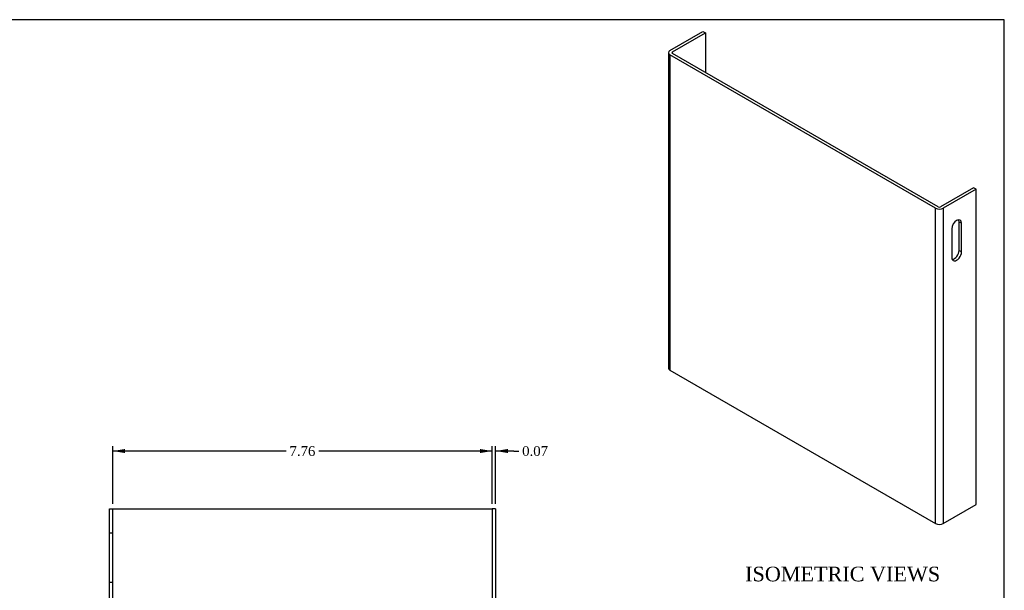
# Model space of a CAD drawing. Header units: inches. Extents: x 0.1 to 41.9, y -0.2 to 27.9.
# Tile 2 of 2: x 21.8 to 41.9, y 16.3 to 27.9. Entities that reach past the tile are written whole.
import ezdxf
from ezdxf.enums import TextEntityAlignment as Align
from ezdxf.lldxf.tags import DXFTag

# ---------------------------------------------------------------- set-up
doc = ezdxf.new("R2010")
doc.units = ezdxf.units.IN
doc.header["$MEASUREMENT"] = 0
doc.layers.add('COM70771-4', color=7, linetype='Continuous')
doc.layers.add('Default', color=7, linetype='Continuous')
doc.styles.add('SEACAD_Times_New_Roman', font='times.ttf')
tags = doc.linetypes.add('HIDDEN2', pattern=[0.1875, 0.125, -0.0625]).pattern_tags.tags
tags[6:7] = [DXFTag(74, 4), DXFTag(75, 0), DXFTag(340, '0'), DXFTag(46, 0.0), DXFTag(50, 0.0), DXFTag(44, 0.0), DXFTag(45, 0.0)]
tags[4:5] = [DXFTag(74, 4), DXFTag(75, 0), DXFTag(340, '0'), DXFTag(46, 0.0), DXFTag(50, 0.0), DXFTag(44, 0.0), DXFTag(45, 0.0)]
doc.dimstyles.new('HAMMOND_(STH_-_42x28)', dxfattribs={"dimtxt": 0.2, "dimasz": 0.25, "dimexe": 0.1, "dimexo": 0.1, "dimgap": 0.05, "dimtad": 0, "dimtih": 1, "dimtoh": 1, "dimzin": 0, "dimdsep": 46, "dimtxsty": 'SEACAD_Times_New_Roman', "dimblk1": '_SE_FILLED', "dimblk2": '_SE_FILLED', "dimsah": 1, "dimcen": 0.1, "dimadec": 0, "dimazin": 0, "dimtfac": 0.8, "dimtofl": 0, "dimtmove": 0, "dimatfit": 3, "dimfxl": 1, "dimtolj": 1, "dimtzin": 0, "dimarcsym": 0})

# ---------------------------------------------------------------- blocks, each defined once
blk = doc.blocks.new('SE5')
at = {"layer": 'COM70771-4', "color": 7, "linetype": 'Continuous'}
for p, q in [((23.6258210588, 17.9230202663), (23.6978210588, 17.9230202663)), ((23.6258210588, 10.0230202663), (23.6258210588, 17.9230202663)), ((23.6978210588, 17.9230202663), (23.7338210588, 17.9230202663)), ((23.6978210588, 10.0230202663), (23.6978210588, 17.9230202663)), ((23.7338210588, 17.9230202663), (31.4178210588, 17.9230202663)), ((31.4178210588, 17.9230202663), (31.4538210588, 17.9230202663)), ((31.4538210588, 17.9230202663), (31.4538210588, 10.0230202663)), ((31.5258210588, 17.9230202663), (31.4538210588, 17.9230202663)), ((31.5258210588, 17.9230202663), (31.5258210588, 10.0230202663)), ((23.6258210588, 10.0230202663), (23.6978210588, 10.0230202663)), ((23.7338210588, 10.0230202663), (23.6978210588, 10.0230202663)), ((31.4178210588, 10.0230202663), (23.7338210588, 10.0230202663)), ((31.4538210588, 10.0230202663), (31.4178210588, 10.0230202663)), ((31.5258210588, 10.0230202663), (31.4538210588, 10.0230202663))]:
    blk.add_line(p, q, dxfattribs=at)
at = {"layer": 'COM70771-4', "color": 7, "linetype": 'HIDDEN2'}
for p, q in [((23.6978210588, 17.4230202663), (23.6258210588, 17.4230202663)), ((23.6258210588, 16.4230202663), (23.6978210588, 16.4230202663)), ((31.5258210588, 11.5230202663), (31.4538210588, 11.5230202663)), ((31.4538210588, 10.5230202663), (31.5258210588, 10.5230202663))]:
    blk.add_line(p, q, dxfattribs=at)
blk = doc.blocks.new('SE6')
at = {"layer": 'COM70771-4', "color": 7, "linetype": 'Continuous'}
for p, q in [((35.0922404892, 27.2984636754), (35.7671739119, 27.6881366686)), ((35.1431521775, 27.2690697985), (35.81808560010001, 27.6587427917)), ((35.7671739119, 27.6881366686), (35.81808560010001, 27.6587427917)), ((35.81808560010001, 27.6587427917), (35.81808560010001, 26.8500029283)), ((35.0606080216, 27.25437286), (35.0606080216, 20.8040498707)), ((40.5256489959, 24.0733021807), (35.0922404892, 27.2102820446)), ((35.0922404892, 27.2102820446), (35.0922404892, 20.7599590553)), ((35.1431521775, 27.2396759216), (35.1431521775, 27.2690697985)), ((40.5765606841, 24.1026960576), (35.1431521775, 27.2396759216)), ((41.302405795, 24.4923690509), (40.6274723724, 24.1026960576)), ((41.3533174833, 24.462975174), (40.6783840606, 24.0733021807)), ((41.3533174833, 24.462975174), (41.302405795, 24.4923690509)), ((41.3533174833, 18.0126521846), (41.3533174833, 24.462975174)), ((40.5256489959, 17.6229791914), (40.5256489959, 24.0733021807)), ((40.6783840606, 24.0733021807), (40.6783840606, 17.6229791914)), ((41.0040067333, 23.2100611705), (41.0040067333, 23.7971222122)), ((41.0040067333, 23.7971222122), (41.0549184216, 23.7677283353)), ((41.0549184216, 23.1806672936), (41.0549184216, 23.7677283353)), ((40.8562214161, 23.6530105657), (40.8562214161, 23.065949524)), ((41.0040067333, 23.2100611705), (41.0549184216, 23.1806672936)), ((35.0922404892, 20.7599590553), (40.5256489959, 17.6229791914)), ((40.6783840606, 17.6229791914), (41.3533174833, 18.0126521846))]:
    blk.add_line(p, q, dxfattribs=at)
for centre, major_axis, start_param, end_param in [((35.1686080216, 27.25437286), (0.1080000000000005, -8.089324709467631e-16), 2.356194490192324, 3.926990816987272), ((35.1686080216, 27.25437286), (0.03600000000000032, -1.366022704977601e-15), 2.356194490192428, 3.926990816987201), ((40.6020165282, 24.1173929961), (0.1080000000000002, 5.549066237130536e-17), 3.92699081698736, 5.497787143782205), ((40.6020165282, 24.1173929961), (0.03599999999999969, -5.549066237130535e-17), 3.926990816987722, 5.497787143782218), ((40.9555699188, 23.7103694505), (-0.07025000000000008, -0.1216765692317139), 2.356194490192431, 5.497787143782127), ((40.9046582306, 23.7397633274), (-0.07024999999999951, -0.1216765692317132), 2.35619449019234, 2.770793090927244), ((40.9555699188, 23.1233084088), (0.07025000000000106, 0.1216765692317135), 2.356194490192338, 5.497787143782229), ((40.9046582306, 23.1527022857), (0.07025000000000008, 0.1216765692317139), 3.512392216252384, 5.497787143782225), ((35.1686080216, 20.8040498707), (0.1080000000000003, -4.450171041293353e-16), 3.141592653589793, 3.926990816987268), ((40.6020165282, 17.6670700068), (-0.1080000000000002, 8.110173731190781e-17), 0.7853981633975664, 2.356194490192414)]:
    blk.add_ellipse(centre, major_axis=major_axis, ratio=0.5773502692, start_param=start_param, end_param=end_param, dxfattribs=at)
blk = doc.blocks.new('DMBLK7780')
at = {"layer": 'Default', "linetype": 'Continuous', "transparency": 16777216}
for points in [[(23.94782105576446, 19.14809821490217), (23.69782105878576, 19.10643154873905), (23.94782105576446, 19.06476488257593)], [(31.20382106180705, 19.14809821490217), (31.20382106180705, 19.06476488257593), (31.45382105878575, 19.10643154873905)]]:
    blk.add_hatch(color=7, dxfattribs=at).paths.add_polyline_path(points)
at = {"layer": 'Default', "color": 7, "linetype": 'Continuous', "transparency": 16777216}
for p, q in [((23.6978210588, 18.0230202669), (23.6978210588, 19.2064315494)), ((31.4538210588, 18.0230202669), (31.4538210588, 19.2064315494)), ((27.2404184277, 19.1064315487), (23.6978210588, 19.1064315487)), ((31.4538210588, 19.1064315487), (27.9112239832, 19.1064315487))]:
    blk.add_line(p, q, dxfattribs=at)
at = {"layer": 'Default', "color": 7, "linetype": 'Continuous', "transparency": 16777216, "style": 'SEACAD_Times_New_Roman'}
blk.add_text('7.76', height=0.2, dxfattribs=at).set_placement((27.3104182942, 19.2064315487), align=Align.TOP_LEFT)
blk = doc.blocks.new('_SE_FILLED')
at = {"color": 0}
blk.add_line((0, 0), (-1, 0), dxfattribs=at)
blk.add_solid([(0, 0), (-1, -0.1665), (-1, 0.1665), (0, 0)], dxfattribs=at)
blk = doc.blocks.new('DMBLK7781')
at = {"layer": 'Default', "linetype": 'Continuous', "transparency": 16777216}
for points in [[(31.20382106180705, 19.14809821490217), (31.20382106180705, 19.06476488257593), (31.45382105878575, 19.10643154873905)], [(31.77582105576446, 19.14809821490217), (31.52582105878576, 19.10643154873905), (31.77582105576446, 19.06476488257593)]]:
    blk.add_hatch(color=7, dxfattribs=at).paths.add_polyline_path(points)
at = {"layer": 'Default', "color": 7, "linetype": 'Continuous', "transparency": 16777216}
for p, q in [((31.4538210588, 18.0230202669), (31.4538210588, 19.2064315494)), ((31.5258210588, 18.0230202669), (31.5258210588, 19.2064315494)), ((31.4538210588, 19.1064315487), (30.9538210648, 19.1064315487)), ((31.8985941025, 19.1064315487), (31.5258210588, 19.1064315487)), ((31.8985941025, 19.1064315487), (31.9985941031, 19.1064315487))]:
    blk.add_line(p, q, dxfattribs=at)
at = {"layer": 'Default', "color": 7, "linetype": 'Continuous', "transparency": 16777216, "style": 'SEACAD_Times_New_Roman'}
blk.add_text('0.07', height=0.2, dxfattribs=at).set_placement((32.0685941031, 19.2064315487), align=Align.TOP_LEFT)
blk = doc.blocks.new('BORDER')
at = {"layer": 'Default', "color": 7, "linetype": 'Continuous'}
for p, q in [((0, 27.86), (-41.86, 27.86)), ((0, 0), (0, 27.86))]:
    blk.add_line(p, q, dxfattribs=at)

msp = doc.modelspace()

# ---------------------------------------------------------------- block references
at = {"layer": 'Default', "color": 7}
msp.add_blockref('BORDER', (41.9300011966, 0.0699989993), dxfattribs=at)
at = {"layer": 'Default'}
for name in ['SE6', 'SE5']:
    msp.add_blockref(name, (0, 0), dxfattribs=at)

# ---------------------------------------------------------------- texts
at = {"layer": 'Default', "color": 7, "linetype": 'Continuous', "style": 'SEACAD_Times_New_Roman'}
msp.add_text('ISOMETRIC VIEWS', height=0.3, dxfattribs=at).set_placement((36.6289873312, 16.7406133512), align=Align.TOP_LEFT)

# ---------------------------------------------------------------- dimensions: what is measured, and where the dimension line sits
at = {"layer": 'Default', "color": 7, "linetype": 'Continuous'}
dim = msp.add_linear_dim(base=(23.6978210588, 19.1064315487), p1=(31.4538210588, 17.9230202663), p2=(23.6978210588, 17.9230202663), text='\\A1;<>', dimstyle='HAMMOND_(STH_-_42x28)', dxfattribs=at)
dim.commit()
dim.dimension.update_dxf_attribs({"geometry": 'DMBLK7780', "text_midpoint": (27.5758211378, 19.1064315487), "dimtype": 160})
dim = msp.add_linear_dim(base=(31.4538210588, 19.1064315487), p1=(31.5258210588, 17.9230202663), p2=(31.4538210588, 17.9230202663), text='\\A1;<>', dimstyle='HAMMOND_(STH_-_42x28)', override={"dimtmove": 1}, dxfattribs=at)
dim.commit()
dim.dimension.update_dxf_attribs({"geometry": 'DMBLK7781', "text_midpoint": (31.9985941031, 19.1064315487), "dimtype": 160})

doc.saveas('drawing.dxf')
